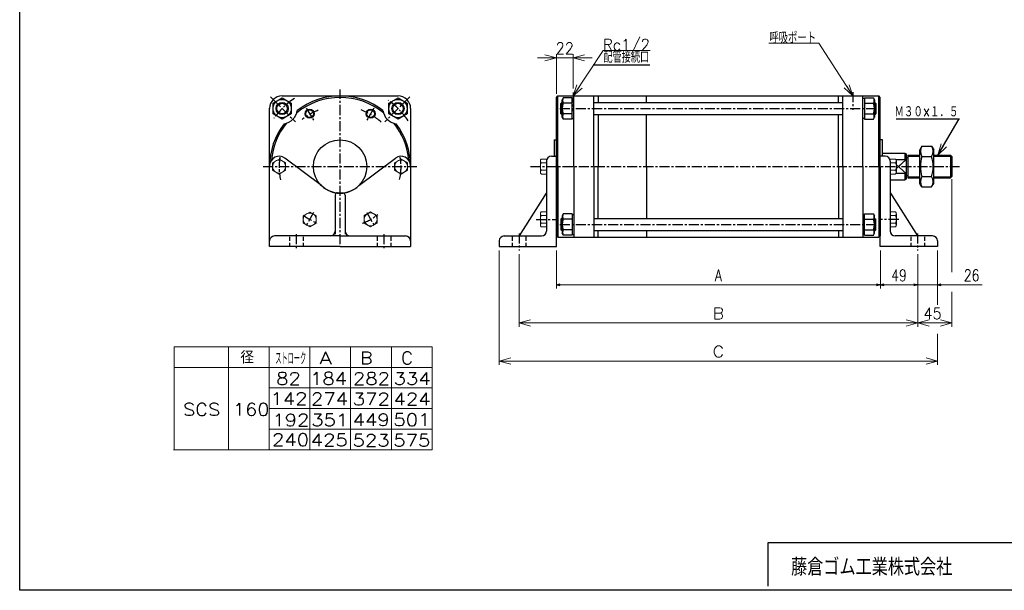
# Model space of a CAD drawing. Header units: millimetres. Extents: x -985 to 985, y -705 to 705.
# Tile 1 of 3: x -985 to 307, y -674 to 74. Entities that reach past the tile are written whole.
import ezdxf
from ezdxf.enums import TextEntityAlignment as Align

# ---------------------------------------------------------------- set-up
doc = ezdxf.new("R2010")
doc.units = ezdxf.units.MM
doc.header["$LTSCALE"] = 0.416667
for name, pattern in [('CENTER', [50.8, 31.75, -6.35, 6.35, -6.35]), ('DASHED', [19.05, 12.7, -6.35]), ('DIVIDE', [31.75, 12.7, -6.35, 0, -6.35, 0, -6.35])]:
    doc.linetypes.add(name, pattern=pattern)
doc.layers.add('ZUWAKU', color=7, linetype='Continuous')
doc.styles.add('dcStyle0', font='txt.shx', dxfattribs={"width": 0.8, "bigfont": 'bigfont'})
doc.dimstyles.new('DaDimRotatedStyle', dxfattribs={"dimtxt": 15, "dimasz": 5.000003, "dimexe": 5, "dimexo": 1.666667, "dimgap": 5, "dimtad": 3, "dimdsep": 46, "dimtxsty": 'dcStyle0', "dimblk1": 'OPEN30', "dimblk2": 'OPEN30', "dimsah": 1, "dimcen": 0.09, "dimclrd": 4, "dimclre": 4, "dimclrt": 4, "dimadec": 0, "dimazin": 2, "dimtfac": 1, "dimtdec": 4, "dimtmove": 0, "dimatfit": 0, "dimfxl": 1, "dimarcsym": 0})

# ---------------------------------------------------------------- blocks, each defined once
blk = doc.blocks.new('DC_GROUP_Φ160_1')
at = {"color": 4, "linetype": 'Continuous', "lineweight": 18}
for p, q in [((219.8, -103.4), (223.9, -88.4)), ((219.8, -103.4), (227.4, -90.4)), ((230.8, -92.4), (219.8, -103.4))]:
    blk.add_line(p, q, dxfattribs=at)
blk = doc.blocks.new('DC_GROUP_Φ160_2')
at = {"color": 4, "linetype": 'Continuous', "lineweight": 18}
for p, q in [((103.4, -11.1), (108.2, -25.9)), ((108.2, -25.9), (96.7, -15.4)), ((108.2, -25.9), (100.1, -13.2))]:
    blk.add_line(p, q, dxfattribs=at)
blk = doc.blocks.new('DC_GROUP_Φ160_5')
at = {"color": 4, "linetype": 'Continuous', "lineweight": 18}
for p, q in [((-355.8, -373.4), (-340.8, -369.3)), ((-340.8, -377.4), (-355.8, -373.4)), ((-355.8, -373.4), (-340.8, -373.4))]:
    blk.add_line(p, q, dxfattribs=at)
blk = doc.blocks.new('DC_GROUP_Φ160_6')
at = {"color": 4, "linetype": 'Continuous', "lineweight": 18}
for p, q in [((204.2, -369.3), (219.2, -373.4)), ((219.2, -373.4), (204.2, -377.4)), ((219.2, -373.4), (204.2, -373.4))]:
    blk.add_line(p, q, dxfattribs=at)
blk = doc.blocks.new('DC_GROUP_Φ160_7')
at = {"color": 4, "linetype": 'Continuous', "lineweight": 25}
for p, q in [((198.8, -91.8), (196.2, -96.4)), ((196.2, -140.4), (196.2, -96.4)), ((198.8, -91.8), (211.5, -91.8)), ((211.5, -91.8), (214.2, -96.4)), ((214.2, -140.4), (214.2, -96.4)), ((198.8, -105.1), (211.5, -105.1)), ((198.8, -144.9), (196.2, -140.4)), ((198.8, -131.6), (211.5, -131.6)), ((211.5, -144.9), (214.2, -140.4)), ((198.8, -144.9), (211.5, -144.9))]:
    blk.add_line(p, q, dxfattribs=at)
for centre, radius, start, end in [((208.5, -98.4), 11.8, 145.6111, 214.3889), ((201.8, -98.4), 11.8, 325.6111, 34.3889), ((240.7, -118.4), 43.9, 162.4111, 197.5889), ((169.6, -118.4), 43.9, 342.4111, 17.5889), ((208.5, -138.3), 11.8, 145.6111, 214.3889), ((201.8, -138.3), 11.8, 325.6111, 34.3889)]:
    blk.add_arc(centre, radius, start, end, dxfattribs=at)
blk = doc.blocks.new('DC_GROUP_Φ160_8')
at = {"color": 4, "linetype": 'Continuous', "lineweight": 25}
for p, q in [((198.8, -91.8), (196.2, -96.4)), ((196.2, -140.4), (196.2, -96.4)), ((198.8, -91.8), (211.5, -91.8)), ((211.5, -91.8), (214.2, -96.4)), ((214.2, -140.4), (214.2, -96.4)), ((198.8, -105.1), (211.5, -105.1)), ((198.8, -144.9), (196.2, -140.4)), ((198.8, -131.6), (211.5, -131.6)), ((211.5, -144.9), (214.2, -140.4)), ((198.8, -144.9), (211.5, -144.9))]:
    blk.add_line(p, q, dxfattribs=at)
for centre, radius, start, end in [((208.5, -98.4), 11.8, 145.6111, 214.3889), ((201.8, -98.4), 11.8, 325.6111, 34.3889), ((240.7, -118.4), 43.9, 162.4111, 197.5889), ((169.6, -118.4), 43.9, 342.4111, 17.5889), ((208.5, -138.3), 11.8, 145.6111, 214.3889), ((201.8, -138.3), 11.8, 325.6111, 34.3889)]:
    blk.add_arc(centre, radius, start, end, dxfattribs=at)
blk = doc.blocks.new('DC_GROUP_Φ160_31')
at = {"color": 4, "linetype": 'Continuous', "lineweight": 18}
for p, q in [((-258.8, -25.9), (-253.9, -11.1)), ((-258.8, -25.9), (-250.6, -13.3)), ((-247.2, -15.5), (-258.8, -25.9))]:
    blk.add_line(p, q, dxfattribs=at)
blk = doc.blocks.new('DC_GROUP_Φ160_30')
at = {"color": 4, "linetype": 'Continuous', "lineweight": 13}
for p, q in [((-258.8, -25.9), (-219.6, 33.7)), ((-219.6, 33.7), (-157.6, 33.7))]:
    blk.add_line(p, q, dxfattribs=at)
at = {"linetype": 'Continuous'}
blk.add_blockref('DC_GROUP_Φ160_31', (0, 0), dxfattribs=at)
at = {"color": 4, "style": 'dcStyle0', "width": 0.82}
blk.add_text('Rc1/2', height=15, dxfattribs=at).set_placement((-219.6, 33.7), (-158.1, 33.7), align=Align.FIT)
blk = doc.blocks.new('DC_GROUP_Φ160_32')
at = {"color": 4, "linetype": 'Continuous', "lineweight": 13}
for p, q in [((-644.6, -108.6), (-653.1, -113.5)), ((-653.1, -113.5), (-653.1, -123.3)), ((-636.1, -113.5), (-644.6, -108.6)), ((-636.1, -123.3), (-636.1, -113.5)), ((-653.1, -123.3), (-644.6, -128.2)), ((-644.6, -128.2), (-636.1, -123.3))]:
    blk.add_line(p, q, dxfattribs=at)
blk.add_circle((-644.6, -118.4), 8.5, dxfattribs=at)
blk = doc.blocks.new('DC_GROUP_Φ160_33')
at = {"color": 4, "linetype": 'Continuous', "lineweight": 13}
for p, q in [((-484.6, -108.6), (-493.1, -113.5)), ((-493.1, -113.5), (-493.1, -123.3)), ((-476.1, -113.5), (-484.6, -108.6)), ((-476.1, -123.3), (-476.1, -113.5)), ((-493.1, -123.3), (-484.6, -128.2)), ((-484.6, -128.2), (-476.1, -123.3))]:
    blk.add_line(p, q, dxfattribs=at)
blk.add_circle((-484.6, -118.4), 8.5, dxfattribs=at)
blk = doc.blocks.new('DC_GROUP_Φ160_34')
at = {"color": 4, "linetype": 'Continuous', "lineweight": 13}
for p, q in [((-604.4, -178), (-612.9, -182.9)), ((-595.9, -182.9), (-604.4, -178)), ((-612.9, -182.9), (-612.9, -192.7)), ((-612.9, -192.7), (-604.4, -197.6)), ((-604.4, -197.6), (-595.9, -192.7)), ((-595.9, -192.7), (-595.9, -182.9))]:
    blk.add_line(p, q, dxfattribs=at)
blk.add_circle((-604.4, -187.8), 8.5, dxfattribs=at)
blk = doc.blocks.new('DC_GROUP_Φ160_35')
at = {"color": 4, "linetype": 'Continuous', "lineweight": 13}
for p, q in [((-524.6, -177.8), (-533.1, -182.7)), ((-516.1, -182.7), (-524.6, -177.8)), ((-533.1, -182.7), (-533.1, -192.6)), ((-533.1, -192.6), (-524.6, -197.5)), ((-524.6, -197.5), (-516.1, -192.6)), ((-516.1, -192.6), (-516.1, -182.7))]:
    blk.add_line(p, q, dxfattribs=at)
blk.add_circle((-524.6, -187.6), 8.5, dxfattribs=at)
blk = doc.blocks.new('DC_GROUP_Φ160_45')
at = {"color": 4, "linetype": 'Continuous', "lineweight": 13}
for p, q in [((-301.8, -180.3), (-301.8, -195)), ((-293.8, -177.8), (-300.9, -177.8)), ((-293.8, -177.8), (-293.8, -197.5)), ((-293.8, -182.7), (-300.9, -182.7)), ((-293.8, -192.6), (-300.9, -192.6)), ((-293.8, -197.5), (-300.9, -197.5))]:
    blk.add_line(p, q, dxfattribs=at)
for centre, radius, start, end in [((-298.1, -180.3), 3.78, 139.5701, 220.4299), ((-288.1, -187.6), 13.8, 159.1359, 200.8641), ((-298.1, -195), 3.78, 139.5701, 220.4299)]:
    blk.add_arc(centre, radius, start, end, dxfattribs=at)
blk = doc.blocks.new('DC_GROUP_Φ160_46')
at = {"color": 4, "linetype": 'Continuous', "lineweight": 13}
for p, q in [((-301.8, -111), (-301.8, -125.7)), ((-293.8, -108.6), (-300.9, -108.6)), ((-293.8, -113.5), (-300.9, -113.5)), ((-293.8, -108.6), (-293.8, -128.2)), ((-293.8, -123.3), (-300.9, -123.3)), ((-293.8, -128.2), (-300.9, -128.2))]:
    blk.add_line(p, q, dxfattribs=at)
for centre, radius, start, end in [((-298.1, -111), 3.78, 139.5701, 220.4299), ((-288.1, -118.4), 13.8, 159.1359, 200.8641), ((-298.1, -125.7), 3.78, 139.5701, 220.4299)]:
    blk.add_arc(centre, radius, start, end, dxfattribs=at)
blk = doc.blocks.new('DC_GROUP_Φ160_47')
at = {"color": 4, "linetype": 'Continuous', "lineweight": 13}
for p, q in [((157.2, -197.5), (157.2, -177.8)), ((157.2, -177.8), (164.3, -177.8)), ((165.2, -195), (165.2, -180.3)), ((157.2, -182.7), (164.3, -182.7)), ((157.2, -192.6), (164.3, -192.6)), ((157.2, -197.5), (164.3, -197.5))]:
    blk.add_line(p, q, dxfattribs=at)
for centre, radius, start, end in [((161.4, -180.3), 3.78, 319.5701, 40.4299), ((151.4, -187.6), 13.8, 339.1359, 20.8641), ((161.4, -195), 3.78, 319.5701, 40.4299)]:
    blk.add_arc(centre, radius, start, end, dxfattribs=at)
blk = doc.blocks.new('DC_GROUP_Φ160_48')
at = {"color": 4, "linetype": 'Continuous', "lineweight": 13}
for p, q in [((157.2, -128.2), (157.2, -108.6)), ((157.2, -108.6), (164.3, -108.6)), ((157.2, -113.5), (164.3, -113.5)), ((165.2, -125.7), (165.2, -111)), ((157.2, -123.3), (164.3, -123.3)), ((157.2, -128.2), (164.3, -128.2))]:
    blk.add_line(p, q, dxfattribs=at)
for centre, radius, start, end in [((161.4, -111), 3.78, 319.5701, 40.4299), ((151.4, -118.4), 13.8, 339.1359, 20.8641), ((161.4, -125.7), 3.78, 319.5701, 40.4299)]:
    blk.add_arc(centre, radius, start, end, dxfattribs=at)
blk = doc.blocks.new('DC_GROUP_Φ160_58')
at = {"color": 4, "linetype": 'Continuous', "lineweight": 18}
for p, q in [((-329.8, -323.4), (-314.8, -319.3)), ((-314.8, -327.4), (-329.8, -323.4)), ((-329.8, -323.4), (-314.8, -323.4))]:
    blk.add_line(p, q, dxfattribs=at)
blk = doc.blocks.new('DC_GROUP_Φ160_59')
at = {"color": 4, "linetype": 'Continuous', "lineweight": 18}
for p, q in [((178.2, -319.3), (193.2, -323.4)), ((193.2, -323.4), (178.2, -327.4)), ((193.2, -323.4), (178.2, -323.4))]:
    blk.add_line(p, q, dxfattribs=at)
blk = doc.blocks.new('DC_GROUP_Φ160_60')
at = {"color": 4, "linetype": 'Continuous', "lineweight": 18}
for p, q in [((193.2, -323.4), (208.2, -319.3)), ((208.2, -327.4), (193.2, -323.4)), ((193.2, -323.4), (208.2, -323.4))]:
    blk.add_line(p, q, dxfattribs=at)
blk = doc.blocks.new('DC_GROUP_Φ160_61')
at = {"color": 4, "linetype": 'Continuous', "lineweight": 18}
for p, q in [((223.2, -319.3), (238.2, -323.4)), ((238.2, -323.4), (223.2, -327.4)), ((238.2, -323.4), (223.2, -323.4))]:
    blk.add_line(p, q, dxfattribs=at)
blk = doc.blocks.new('DC_GROUP_Φ160_57')
at = {"color": 4, "linetype": 'Continuous', "lineweight": 13}
for p, q in [((238.2, -134.9), (238.2, -256.6)), ((-329.8, -233.3), (-329.8, -328.4)), ((193.2, -233.3), (193.2, -328.4)), ((238.2, -282.8), (238.2, -328.4)), ((-329.8, -323.4), (193.2, -323.4)), ((193.2, -323.4), (238.2, -323.4))]:
    blk.add_line(p, q, dxfattribs=at)
at = {"linetype": 'Continuous'}
for name in ['DC_GROUP_Φ160_58', 'DC_GROUP_Φ160_59', 'DC_GROUP_Φ160_60', 'DC_GROUP_Φ160_61']:
    blk.add_blockref(name, (0, 0), dxfattribs=at)
at = {"color": 4, "style": 'dcStyle0'}
blk.add_text('B', height=15, dxfattribs=at).set_placement((-75.8, -318.4), (-60.8, -318.4), align=Align.FIT)
at = {"color": 4, "style": 'dcStyle0', "width": 0.8}
blk.add_text('45', height=15, dxfattribs=at).set_placement((200.7, -318.4), (224.7, -318.4), align=Align.FIT)
blk = doc.blocks.new('DC_GROUP_Φ160_63')
at = {"color": 4, "linetype": 'Continuous', "lineweight": 18}
for p, q in [((-258.8, 24.1), (-243.8, 28.2)), ((-243.8, 20.1), (-258.8, 24.1)), ((-258.8, 24.1), (-243.8, 24.1))]:
    blk.add_line(p, q, dxfattribs=at)
blk = doc.blocks.new('DC_GROUP_Φ160_64')
at = {"color": 4, "linetype": 'Continuous', "lineweight": 18}
for p, q in [((-295.8, 28.2), (-280.8, 24.1)), ((-280.8, 24.1), (-295.8, 20.1)), ((-280.8, 24.1), (-295.8, 24.1))]:
    blk.add_line(p, q, dxfattribs=at)
blk = doc.blocks.new('DC_GROUP_Φ160_62')
at = {"color": 4, "linetype": 'Continuous', "lineweight": 13}
for p, q in [((-280.8, -22.9), (-280.8, 29.1)), ((-258.8, -16.3), (-258.8, 29.1)), ((-305.8, 24.1), (-280.8, 24.1)), ((-280.8, 24.1), (-258.8, 24.1)), ((-233.8, 24.1), (-258.8, 24.1))]:
    blk.add_line(p, q, dxfattribs=at)
at = {"linetype": 'Continuous'}
for name in ['DC_GROUP_Φ160_64', 'DC_GROUP_Φ160_63']:
    blk.add_blockref(name, (0, 0), dxfattribs=at)
at = {"color": 4, "style": 'dcStyle0', "width": 0.8}
blk.add_text('22', height=15, dxfattribs=at).set_placement((-281.8, 29.1), (-257.8, 29.1), align=Align.FIT)
blk = doc.blocks.new('_OPEN30')
at = {"color": 0, "linetype": 'ByBlock', "lineweight": -2}
for p, q in [((-1, 0.267949), (0, 0)), ((0, 0), (-1, -0.267949)), ((0, 0), (-1, 0))]:
    blk.add_line(p, q, dxfattribs=at)
blk = doc.blocks.new('*D68')
at = {"color": 4, "linetype": 'Continuous', "lineweight": 13}
for p, q in [((-280.8, -228.4), (-280.8, -278.4)), ((144.2, -228.4), (144.2, -278.4)), ((-280.8, -273.4), (144.2, -273.4))]:
    blk.add_line(p, q, dxfattribs=at)
at = {"color": 4, "xscale": 5.000004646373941, "yscale": 4.999982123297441}
for p, rotation in [((-280.8, -273.4), 180), ((144.2, -273.4), 360)]:
    blk.add_blockref('_OPEN30', p, dxfattribs=dict(at, rotation=rotation))
at = {"color": 4, "insert": (-68.3, -268.4), "char_height": 15, "width": 32.812, "attachment_point": 8, "style": 'dcStyle0'}
blk.add_mtext('\\T1.00;A', dxfattribs=at)
blk = doc.blocks.new('*D69')
at = {"color": 4, "linetype": 'Continuous', "lineweight": 13}
for p, q in [((144.2, -228.4), (144.2, -278.4)), ((193.2, -233.3), (193.2, -278.4)), ((144.2, -273.4), (193.2, -273.4))]:
    blk.add_line(p, q, dxfattribs=at)
at = {"color": 4, "xscale": 5.000004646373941, "yscale": 4.999982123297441}
for p, rotation in [((144.2, -273.4), 180), ((193.2, -273.4), 360)]:
    blk.add_blockref('_OPEN30', p, dxfattribs=dict(at, rotation=rotation))
at = {"color": 4, "insert": (168.7, -268.4), "char_height": 15, "width": 46.875, "attachment_point": 8, "style": 'dcStyle0'}
blk.add_mtext('\\T1.00;49', dxfattribs=at)
blk = doc.blocks.new('*D70')
at = {"color": 4, "linetype": 'Continuous', "lineweight": 13}
for p, q in [((219.2, -228.4), (219.2, -278.4)), ((193.2, -233.3), (193.2, -278.4)), ((184.8, -273.4), (193.2, -273.4)), ((219.2, -273.4), (193.2, -273.4)), ((277.8, -273.4), (219.2, -273.4))]:
    blk.add_line(p, q, dxfattribs=at)
at = {"color": 4, "xscale": 5.000004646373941, "yscale": 4.999982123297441}
for p, rotation in [((193.2, -273.4), 360), ((219.2, -273.4), 180)]:
    blk.add_blockref('_OPEN30', p, dxfattribs=dict(at, rotation=rotation))
at = {"color": 4, "insert": (253.7, -268.4), "char_height": 15, "width": 46.875, "attachment_point": 7, "style": 'dcStyle0'}
blk.add_mtext('\\T1.00;26', dxfattribs=at)

msp = doc.modelspace()

# ---------------------------------------------------------------- linework, layer by layer
at = {"color": 4, "linetype": 'Continuous', "lineweight": 13}
for p, q in [((63.651, 43.371), (-2.164, 43.371)), ((108.163, -25.866), (63.651, 43.371)), ((238.163, -134.881), (238.163, -256.624)), ((-355.837, -228.366), (-355.837, -378.366)), ((219.163, -228.366), (219.163, -299.773)), ((219.163, -337.664), (219.163, -378.366)), ((-782.487, -354.596), (-443.885, -354.596)), ((-782.487, -354.596), (-782.487, -489.596)), ((-711.154, -354.596), (-711.154, -489.596)), ((-657.7, -354.596), (-657.7, -489.596)), ((-604.246, -354.596), (-604.246, -489.596)), ((-550.793, -354.596), (-550.793, -489.596)), ((-497.339, -354.596), (-497.339, -489.596)), ((-443.885, -354.596), (-443.885, -489.596)), ((-355.837, -373.366), (219.163, -373.366)), ((-782.487, -381.596), (-443.885, -381.596)), ((-657.7, -408.596), (-443.885, -408.596)), ((-657.574, -435.596), (-443.885, -435.596)), ((-657.7, -462.596), (-443.885, -462.596)), ((-783.407, -489.596), (-443.885, -489.596))]:
    msp.add_line(p, q, dxfattribs=at)
at = {"color": 4, "linetype": 'Continuous', "lineweight": 25}
for p, q in [((-158.068, 14.298), (-232.398, 14.298)), ((-652.639, -35.424), (-640.639, -28.496)), ((-652.639, -35.424), (-640.639, -28.496)), ((-652.639, -49.28), (-652.639, -35.424)), ((-652.639, -49.28), (-652.639, -35.424)), ((-640.639, -25.866), (-488.611, -25.866)), ((-640.639, -25.866), (-488.611, -25.866)), ((-640.639, -28.496), (-628.639, -35.424)), ((-640.639, -28.496), (-628.639, -35.424)), ((-628.639, -35.424), (-628.639, -49.28)), ((-628.639, -35.424), (-628.639, -49.28)), ((-500.611, -35.424), (-488.611, -28.496)), ((-500.611, -35.424), (-488.611, -28.496)), ((-500.611, -49.28), (-500.611, -35.424)), ((-500.611, -49.28), (-500.611, -35.424)), ((-488.611, -28.496), (-476.611, -35.424)), ((-488.611, -28.496), (-476.611, -35.424)), ((-476.611, -35.424), (-476.611, -49.28)), ((-476.611, -35.424), (-476.611, -49.28)), ((-280.837, -27.866), (-278.837, -25.866)), ((-280.837, -27.866), (-278.837, -25.866)), ((-280.837, -118.366), (-280.837, -27.852)), ((-280.837, -118.366), (-280.837, -27.852)), ((-278.837, -118.366), (-278.837, -25.852)), ((-278.837, -25.866), (142.163, -25.866)), ((-278.837, -118.366), (-278.837, -25.866)), ((-278.837, -25.866), (142.163, -25.866)), ((-273.637, -34.366), (-274.837, -35.566)), ((-273.637, -34.366), (-274.837, -35.566)), ((-274.837, -49.166), (-274.837, -35.566)), ((-273.237, -35.566), (-274.837, -35.566)), ((-274.837, -49.166), (-274.837, -35.566)), ((-273.237, -35.566), (-274.837, -35.566)), ((-273.237, -34.366), (-273.637, -34.366)), ((-273.637, -50.366), (-273.637, -34.366)), ((-273.237, -34.366), (-273.637, -34.366)), ((-273.637, -50.366), (-273.637, -34.366)), ((-271.876, -28.51), (-273.237, -30.866)), ((-271.876, -28.51), (-273.237, -30.866)), ((-273.237, -53.866), (-273.237, -30.866)), ((-273.237, -53.866), (-273.237, -30.866)), ((-260.237, -28.51), (-271.876, -28.51)), ((-260.237, -28.51), (-271.876, -28.51)), ((-260.237, -35.438), (-271.876, -35.438)), ((-260.237, -35.438), (-271.876, -35.438)), ((-260.237, -56.223), (-260.237, -28.51)), ((-260.237, -56.223), (-260.237, -28.51)), ((-260.237, -56.223), (-260.237, -28.51)), ((-260.237, -56.223), (-260.237, -28.51)), ((-260.237, -29.366), (-257.837, -29.366)), ((-260.237, -29.366), (-257.837, -29.366)), ((-257.837, -118.366), (-257.837, -25.852)), ((-257.837, -118.366), (-257.837, -25.852)), ((-231.837, -118.366), (-231.837, -25.852)), ((-231.837, -118.366), (-231.837, -25.866)), ((-231.837, -34.366), (95.163, -34.366)), ((-231.837, -34.366), (95.163, -34.366)), ((-225.837, -25.866), (-225.837, -34.366)), ((-225.837, -25.866), (-225.837, -33.155)), ((-162.637, -34.366), (-162.637, -25.866)), ((-162.637, -33.155), (-162.637, -25.866)), ((89.163, -34.366), (89.163, -25.866)), ((89.163, -32.909), (89.163, -25.866)), ((95.163, -118.366), (95.163, -25.852)), ((95.163, -118.366), (95.163, -25.852)), ((121.163, -118.366), (121.163, -25.852)), ((121.163, -118.366), (121.163, -25.852)), ((123.563, -29.366), (121.163, -29.366)), ((123.563, -29.366), (121.163, -29.366)), ((123.563, -28.51), (123.563, -56.223)), ((123.563, -28.51), (135.203, -28.51)), ((123.563, -28.51), (123.563, -56.223)), ((123.563, -28.51), (123.563, -56.223)), ((123.563, -28.51), (135.203, -28.51)), ((123.563, -28.51), (123.563, -56.223)), ((123.563, -35.438), (135.203, -35.438)), ((123.563, -35.438), (135.203, -35.438)), ((135.203, -28.51), (136.563, -30.866)), ((135.203, -28.51), (136.563, -30.866)), ((136.563, -30.866), (136.563, -53.866)), ((136.563, -30.866), (136.563, -53.866)), ((136.963, -34.366), (136.563, -34.366)), ((136.963, -34.366), (136.563, -34.366)), ((136.563, -35.566), (138.163, -35.566)), ((136.563, -35.566), (138.163, -35.566)), ((136.963, -34.366), (138.163, -35.566)), ((136.963, -34.366), (136.963, -50.366)), ((136.963, -34.366), (138.163, -35.566)), ((136.963, -34.366), (136.963, -50.366)), ((138.163, -35.566), (138.163, -49.166)), ((138.163, -35.566), (138.163, -49.166)), ((142.163, -118.366), (142.163, -25.852)), ((144.163, -27.866), (142.163, -25.866)), ((142.163, -118.366), (142.163, -25.866)), ((144.163, -27.866), (142.163, -25.866)), ((144.163, -118.366), (144.163, -27.852)), ((144.163, -118.366), (144.163, -27.852)), ((-657.125, -194.38), (-657.125, -41.673)), ((-657.125, -194.38), (-657.125, -41.673)), ((-640.639, -56.209), (-652.639, -49.28)), ((-640.639, -56.209), (-652.639, -49.28)), ((-628.639, -49.28), (-640.639, -56.209)), ((-628.639, -49.28), (-640.639, -56.209)), ((-488.611, -56.209), (-500.611, -49.28)), ((-488.611, -56.209), (-500.611, -49.28)), ((-476.611, -49.28), (-488.611, -56.209)), ((-476.611, -49.28), (-488.611, -56.209)), ((-472.125, -42.352), (-472.125, -194.38)), ((-472.125, -42.352), (-472.125, -194.38)), ((-273.637, -50.366), (-274.837, -49.166)), ((-273.237, -49.166), (-274.837, -49.166)), ((-273.637, -50.366), (-274.837, -49.166)), ((-273.237, -49.166), (-274.837, -49.166)), ((-273.637, -50.366), (-273.237, -50.366)), ((-273.637, -50.366), (-273.237, -50.366)), ((-260.237, -49.294), (-271.876, -49.294)), ((-260.237, -49.294), (-271.876, -49.294)), ((-231.837, -50.366), (95.163, -50.366)), ((-231.837, -50.366), (95.163, -50.366)), ((-225.837, -50.366), (-225.837, -118.366)), ((-225.837, -51.554), (-225.837, -118.366)), ((-162.637, -118.366), (-162.637, -50.366)), ((-162.637, -118.366), (-162.637, -51.554)), ((89.163, -118.366), (89.163, -50.366)), ((89.163, -118.366), (89.163, -51.608)), ((123.563, -49.294), (135.203, -49.294)), ((123.563, -49.294), (135.203, -49.294)), ((136.563, -49.166), (138.163, -49.166)), ((136.563, -49.166), (138.163, -49.166)), ((136.563, -50.366), (136.963, -50.366)), ((136.563, -50.366), (136.963, -50.366)), ((136.963, -50.366), (138.163, -49.166)), ((136.963, -50.366), (138.163, -49.166)), ((-271.876, -56.223), (-273.237, -53.866)), ((-271.876, -56.223), (-273.237, -53.866)), ((-260.237, -56.223), (-271.876, -56.223)), ((-260.237, -56.223), (-271.876, -56.223)), ((-260.237, -55.366), (-257.837, -55.366)), ((-260.237, -55.366), (-257.837, -55.366)), ((123.563, -55.366), (121.163, -55.366)), ((123.563, -55.366), (121.163, -55.366)), ((123.563, -56.223), (135.203, -56.223)), ((123.563, -56.223), (135.203, -56.223)), ((135.203, -56.223), (136.563, -53.866)), ((135.203, -56.223), (136.563, -53.866)), ((165.104, -55.848), (248.044, -55.848)), ((219.825, -103.381), (247.513, -55.848)), ((-283.837, -83.366), (-283.837, -104.866)), ((-283.837, -83.366), (-283.837, -104.866)), ((-283.837, -83.366), (-280.837, -83.366)), ((-283.837, -83.366), (-280.837, -83.366)), ((147.163, -83.366), (144.163, -83.366)), ((147.163, -83.366), (144.163, -83.366)), ((147.163, -104.866), (147.163, -83.366)), ((147.163, -104.866), (147.163, -83.366)), ((147.163, -100.851), (176.163, -100.851)), ((176.163, -100.881), (176.163, -109.366)), ((176.163, -100.881), (178.163, -101.814)), ((176.163, -100.881), (176.163, -109.366)), ((176.163, -100.881), (178.163, -101.814)), ((178.163, -101.814), (178.163, -134.949)), ((178.163, -101.814), (178.163, -134.949)), ((-589.104, -143.382), (-637.125, -107.366)), ((-540.147, -143.382), (-492.125, -107.366)), ((-293.837, -111.366), (-293.837, -202.866)), ((-287.337, -104.866), (-280.837, -104.866)), ((-280.837, -223.366), (-280.837, -104.866)), ((144.163, -223.366), (144.163, -104.866)), ((150.663, -104.866), (144.163, -104.866)), ((157.163, -111.366), (157.163, -202.866)), ((164.79, -109.366), (178.163, -109.366)), ((164.79, -109.366), (178.163, -109.366)), ((178.163, -109.366), (164.833, -121.363)), ((165.163, -115.666), (178.163, -127.366)), ((178.163, -109.366), (168.163, -118.366)), ((178.163, -106.481), (180.413, -106.481)), ((178.163, -106.481), (180.413, -106.481)), ((180.413, -103.381), (196.163, -103.381)), ((180.413, -103.381), (180.413, -133.381)), ((180.413, -103.381), (196.163, -103.381)), ((180.413, -104.881), (180.413, -131.881)), ((180.413, -104.981), (196.163, -104.981)), ((180.413, -104.981), (196.163, -104.981)), ((214.163, -103.381), (236.163, -103.381)), ((214.163, -103.381), (236.163, -103.381)), ((214.163, -104.981), (237.763, -104.981)), ((214.163, -104.981), (237.763, -104.981)), ((238.163, -105.381), (236.163, -103.381)), ((236.163, -103.381), (236.163, -133.381)), ((238.163, -105.381), (236.163, -103.381)), ((236.163, -104.881), (236.163, -131.881)), ((238.163, -105.381), (238.163, -131.381)), ((238.163, -106.881), (238.163, -129.881)), ((-657.125, -223.366), (-657.125, -117.366)), ((-472.125, -117.366), (-472.125, -223.366)), ((-280.837, -118.366), (-280.837, -208.88)), ((-280.837, -118.366), (-280.837, -208.88)), ((-278.837, -118.366), (-278.837, -210.88)), ((-278.837, -118.366), (-278.837, -210.88)), ((-257.837, -118.366), (-257.837, -210.88)), ((-257.837, -118.366), (-257.837, -210.88)), ((-231.837, -118.366), (-231.837, -210.88)), ((-231.837, -118.366), (-231.837, -210.88)), ((-225.837, -186.366), (-225.837, -118.366)), ((-225.837, -185.178), (-225.837, -118.366)), ((-162.637, -118.366), (-162.637, -186.366)), ((-162.637, -118.366), (-162.637, -185.178)), ((89.163, -118.366), (89.163, -186.366)), ((89.163, -118.366), (89.163, -185.124)), ((95.163, -118.366), (95.163, -210.88)), ((95.163, -118.366), (95.163, -210.88)), ((121.163, -118.366), (121.163, -210.88)), ((121.163, -118.366), (121.163, -210.88)), ((142.163, -118.366), (142.163, -210.88)), ((142.163, -118.366), (142.163, -210.88)), ((144.163, -118.366), (144.163, -208.88)), ((144.163, -118.366), (144.163, -208.88)), ((178.163, -127.366), (164.79, -127.366)), ((178.163, -127.366), (164.79, -127.366)), ((176.163, -127.366), (176.163, -135.881)), ((176.163, -127.366), (176.163, -135.881)), ((157.163, -135.881), (176.163, -135.881)), ((157.163, -135.881), (176.163, -135.881)), ((176.163, -135.881), (178.163, -134.949)), ((176.163, -135.881), (178.163, -134.949)), ((178.163, -130.281), (180.413, -130.281)), ((178.163, -130.281), (180.413, -130.281)), ((180.413, -131.781), (196.163, -131.781)), ((180.413, -133.381), (196.163, -133.381)), ((214.163, -131.781), (237.763, -131.781)), ((214.163, -133.381), (236.163, -133.381)), ((238.163, -131.381), (236.163, -133.381)), ((-294.155, -153.366), (-329.837, -209.366)), ((-293.837, -153.366), (-294.155, -153.366)), ((157.163, -153.366), (157.482, -153.366)), ((157.482, -153.366), (193.163, -209.366)), ((-571.125, -155.866), (-571.125, -207.154)), ((-558.125, -155.866), (-558.125, -207.154)), ((-271.876, -180.51), (-273.237, -182.866)), ((-271.876, -180.51), (-273.237, -182.866)), ((-260.237, -180.51), (-271.876, -180.51)), ((-260.237, -180.51), (-271.876, -180.51)), ((-260.237, -180.51), (-260.237, -208.223)), ((-260.237, -180.51), (-260.237, -208.223)), ((-260.237, -180.51), (-260.237, -208.223)), ((-260.237, -180.51), (-260.237, -208.223)), ((123.563, -208.223), (123.563, -180.51)), ((123.563, -180.51), (135.203, -180.51)), ((123.563, -208.223), (123.563, -180.51)), ((123.563, -208.223), (123.563, -180.51)), ((123.563, -180.51), (135.203, -180.51)), ((123.563, -208.223), (123.563, -180.51)), ((135.203, -180.51), (136.563, -182.866)), ((135.203, -180.51), (136.563, -182.866)), ((-273.637, -186.366), (-274.837, -187.566)), ((-273.637, -186.366), (-274.837, -187.566)), ((-274.837, -187.566), (-274.837, -201.166)), ((-273.237, -187.566), (-274.837, -187.566)), ((-274.837, -187.566), (-274.837, -201.166)), ((-273.237, -187.566), (-274.837, -187.566)), ((-273.637, -186.366), (-273.237, -186.366)), ((-273.637, -186.366), (-273.637, -202.366)), ((-273.637, -186.366), (-273.237, -186.366)), ((-273.637, -186.366), (-273.637, -202.366)), ((-273.237, -182.866), (-273.237, -205.866)), ((-273.237, -182.866), (-273.237, -205.866)), ((-260.237, -187.438), (-271.876, -187.438)), ((-260.237, -187.438), (-271.876, -187.438)), ((-260.237, -181.366), (-257.837, -181.366)), ((-260.237, -181.366), (-257.837, -181.366)), ((-231.837, -186.366), (95.163, -186.366)), ((-231.837, -186.366), (95.163, -186.366)), ((123.563, -181.366), (121.163, -181.366)), ((123.563, -181.366), (121.163, -181.366)), ((123.563, -187.438), (135.203, -187.438)), ((123.563, -187.438), (135.203, -187.438)), ((136.563, -205.866), (136.563, -182.866)), ((136.563, -205.866), (136.563, -182.866)), ((136.563, -186.366), (136.963, -186.366)), ((136.563, -186.366), (136.963, -186.366)), ((136.563, -187.566), (138.163, -187.566)), ((136.563, -187.566), (138.163, -187.566)), ((136.963, -186.366), (138.163, -187.566)), ((136.963, -202.366), (136.963, -186.366)), ((136.963, -186.366), (138.163, -187.566)), ((136.963, -202.366), (136.963, -186.366)), ((138.163, -201.166), (138.163, -187.566)), ((138.163, -201.166), (138.163, -187.566)), ((-273.637, -202.366), (-274.837, -201.166)), ((-273.237, -201.166), (-274.837, -201.166)), ((-273.637, -202.366), (-274.837, -201.166)), ((-273.237, -201.166), (-274.837, -201.166)), ((-273.237, -202.366), (-273.637, -202.366)), ((-273.237, -202.366), (-273.637, -202.366)), ((-271.876, -208.223), (-273.237, -205.866)), ((-271.876, -208.223), (-273.237, -205.866)), ((-260.237, -201.294), (-271.876, -201.294)), ((-260.237, -201.294), (-271.876, -201.294)), ((-231.837, -202.366), (86.718, -202.366)), ((-231.837, -202.366), (95.163, -202.366)), ((-225.837, -210.866), (-225.837, -202.366)), ((-225.837, -210.866), (-225.837, -203.577)), ((-162.637, -202.366), (-162.637, -210.866)), ((-162.637, -203.577), (-162.637, -210.866)), ((89.163, -202.366), (89.163, -207.344)), ((89.163, -203.823), (89.163, -210.866)), ((123.563, -201.294), (135.203, -201.294)), ((123.563, -201.294), (135.203, -201.294)), ((135.203, -208.223), (136.563, -205.866)), ((135.203, -208.223), (136.563, -205.866)), ((136.563, -201.166), (138.163, -201.166)), ((136.563, -201.166), (138.163, -201.166)), ((136.963, -202.366), (136.563, -202.366)), ((136.963, -202.366), (136.563, -202.366)), ((136.963, -202.366), (138.163, -201.166)), ((136.963, -202.366), (138.163, -201.166)), ((-564.625, -209.366), (-650.625, -209.366)), ((-564.625, -209.366), (-478.625, -209.366)), ((-355.837, -215.866), (-355.837, -223.366)), ((-349.337, -209.366), (-300.337, -209.366)), ((-280.837, -208.866), (-278.837, -210.866)), ((-280.837, -208.866), (-278.837, -210.866)), ((-280.837, -208.88), (-278.844, -210.873)), ((-278.837, -210.866), (142.163, -210.866)), ((-278.837, -210.866), (142.163, -210.866)), ((-260.237, -208.223), (-271.876, -208.223)), ((-260.237, -208.223), (-271.876, -208.223)), ((-260.237, -207.366), (-257.837, -207.366)), ((-260.237, -207.366), (-257.837, -207.366)), ((123.563, -207.366), (121.163, -207.366)), ((123.563, -207.366), (121.163, -207.366)), ((123.563, -208.223), (135.203, -208.223)), ((123.563, -208.223), (135.203, -208.223)), ((144.163, -208.866), (142.163, -210.866)), ((144.163, -208.866), (142.163, -210.866)), ((144.163, -208.866), (142.163, -210.866)), ((212.663, -209.366), (163.663, -209.366)), ((219.163, -215.866), (219.163, -223.366)), ((-564.625, -223.366), (-657.125, -223.366)), ((-564.625, -223.366), (-472.125, -223.366)), ((-355.837, -223.366), (-280.837, -223.366)), ((219.163, -223.366), (144.163, -223.366))]:
    msp.add_line(p, q, dxfattribs=at)
at = {"color": 4, "linetype": 'CENTER', "lineweight": 25}
for p, q in [((-564.625, -220.199), (-564.625, -17.44)), ((-564.625, -220.199), (-564.625, -17.44)), ((-258.837, -21.319), (-258.837, -45.85)), ((-258.837, -21.319), (-258.837, -45.85)), ((108.163, -20.815), (108.163, -43.979)), ((108.163, -20.815), (108.163, -43.979)), ((-656.112, -26.879), (-623.135, -59.856)), ((-656.112, -26.879), (-623.135, -59.856)), ((-473.139, -26.879), (-506.115, -59.856)), ((-473.139, -26.879), (-506.115, -59.856)), ((-608.916, -41.652), (-599.466, -58.02)), ((-608.916, -41.652), (-599.466, -58.02)), ((-520.334, -41.652), (-529.784, -58.02)), ((-520.334, -41.652), (-529.784, -58.02)), ((-276.481, -42.366), (140.73, -42.366)), ((-276.481, -42.366), (140.73, -42.366)), ((-665.69, -118.366), (-463.746, -118.366)), ((-665.69, -118.366), (-463.746, -118.366)), ((-314.975, -118.366), (248.224, -118.366)), ((-599.519, -178.804), (-609.477, -196.051)), ((-529.732, -178.804), (-519.774, -196.051)), ((-307.417, -187.648), (-278.753, -187.648)), ((168.278, -187.648), (142.079, -187.648)), ((-329.837, -205.93), (-329.837, -228.345)), ((-276.481, -194.366), (140.73, -194.366)), ((-276.481, -194.366), (140.73, -194.366)), ((193.163, -205.93), (193.163, -228.345)), ((-622.125, -206.924), (-622.125, -226.318)), ((-507.125, -206.924), (-507.125, -226.318))]:
    msp.add_line(p, q, dxfattribs=at)
at = {"color": 4, "linetype": 'DIVIDE', "lineweight": 25}
for p, q in [((-294.155, -153.366), (-293.837, -152.866)), ((157.482, -153.366), (157.163, -152.866))]:
    msp.add_line(p, q, dxfattribs=at)
at = {"color": 4, "linetype": 'DASHED', "lineweight": 25}
for p, q in [((-631.125, -210.366), (-631.125, -223.366)), ((-613.125, -210.366), (-613.125, -223.366)), ((-516.125, -210.366), (-516.125, -223.366)), ((-498.125, -210.366), (-498.125, -223.366)), ((-338.837, -210.366), (-338.837, -223.366)), ((-320.837, -210.366), (-320.837, -223.366)), ((184.163, -210.366), (184.163, -223.366)), ((202.163, -210.366), (202.163, -223.366))]:
    msp.add_line(p, q, dxfattribs=at)
at = {"color": 4, "linetype": 'Continuous', "lineweight": 25}
for centre, radius in [((-640.639, -42.352), 12), ((-640.639, -42.352), 12), ((-640.639, -42.352), 8), ((-640.639, -42.352), 8), ((-640.639, -42.352), 6.9), ((-640.639, -42.352), 6.9), ((-488.611, -42.352), 12), ((-488.611, -42.352), 12), ((-488.611, -42.352), 8), ((-488.611, -42.352), 8), ((-488.611, -42.352), 6.9), ((-488.611, -42.352), 6.9), ((-604.625, -49.084), 6), ((-604.625, -49.084), 6), ((-604.625, -49.084), 5.05), ((-604.625, -49.084), 5.05), ((-524.625, -49.084), 6), ((-524.625, -49.084), 6), ((-524.625, -49.084), 5.05), ((-524.625, -49.084), 5.05), ((-564.625, -118.366), 35), ((-564.625, -118.366), 35)]:
    msp.add_circle(centre, radius, dxfattribs=at)
for centre, radius, start, end in [((-640.639, -42.352), 16.5, 90, 180), ((-640.639, -42.352), 16.5, 90, 180), ((-564.625, -118.366), 90.5, 51.122972, 128.877028), ((-564.625, -118.366), 90.5, 51.122972, 128.877028), ((-564.625, -118.366), 92.5, 52.606512, 127.393488), ((-564.625, -118.366), 92.5, 52.606512, 127.393488), ((-488.611, -42.352), 16.5, 0, 90), ((-488.611, -42.352), 16.5, 0, 90), ((-254.916, -42.366), 18.321, 157.78075, 202.21925), ((-254.916, -42.366), 18.321, 157.78075, 202.21925), ((-265.876, -31.974), 6.928, 150.000013, 209.999987), ((-265.876, -31.974), 6.928, 150.000013, 209.999987), ((129.203, -31.974), 6.928, 330.000013, 29.999987), ((129.203, -31.974), 6.928, 330.000013, 29.999987), ((118.242, -42.366), 18.321, 337.78075, 22.21925), ((118.242, -42.366), 18.321, 337.78075, 22.21925), ((-640.639, -42.352), 20, 277.250758, 352.749242), ((-640.639, -42.352), 20, 277.250758, 352.749242), ((-488.611, -42.352), 20, 187.250758, 262.749242), ((-488.611, -42.352), 20, 187.250758, 262.749242), ((-265.876, -52.758), 6.928, 150.000013, 209.999987), ((-265.876, -52.758), 6.928, 150.000013, 209.999987), ((129.203, -52.758), 6.928, 330.000013, 29.999987), ((129.203, -52.758), 6.928, 330.000013, 29.999987), ((-564.625, -118.366), 92.5, 142.606512, 180), ((-564.625, -118.366), 92.5, 142.606512, 180), ((-564.625, -118.366), 90.5, 141.122972, 174.709282), ((-564.625, -118.366), 90.5, 141.122972, 174.709282), ((-564.625, -118.366), 90.5, 5.290718, 38.877028), ((-564.625, -118.366), 90.5, 5.290718, 38.877028), ((-564.625, -118.366), 92.5, 0, 37.393488), ((-564.625, -118.366), 92.5, 0, 37.393488), ((-644.625, -117.366), 12.5, 53.130102, 180), ((-484.625, -117.366), 12.5, 0, 126.869898), ((-287.337, -111.366), 6.5, 90, 180), ((150.663, -111.366), 6.5, 0, 90), ((-564.625, -118.366), 35, 225.622955, 270), ((-568.125, -155.866), 3, 111.017068, 180), ((-564.625, -118.366), 35, 270, 314.377045), ((-561.125, -155.866), 3, 0, 68.982932), ((-265.876, -183.974), 6.928, 150.000013, 209.999987), ((-265.876, -183.974), 6.928, 150.000013, 209.999987), ((129.203, -183.974), 6.928, 330.000013, 29.999987), ((129.203, -183.974), 6.928, 330.000013, 29.999987), ((-254.916, -194.366), 18.321, 157.78075, 202.21925), ((-254.916, -194.366), 18.321, 157.78075, 202.21925), ((118.242, -194.366), 18.321, 337.78075, 22.21925), ((118.242, -194.366), 18.321, 337.78075, 22.21925), ((-577.625, -202.866), 6.5, 270, 0), ((-551.625, -202.866), 6.5, 180, 270), ((-300.337, -202.866), 6.5, 270, 0), ((-265.876, -204.758), 6.928, 150.000013, 209.999987), ((-265.876, -204.758), 6.928, 150.000013, 209.999987), ((129.203, -204.758), 6.928, 330.000013, 29.999987), ((129.203, -204.758), 6.928, 330.000013, 29.999987), ((163.663, -202.866), 6.5, 180, 270), ((-650.625, -215.866), 6.5, 90, 180), ((-478.625, -215.866), 6.5, 0, 90), ((-349.337, -215.866), 6.5, 90, 180), ((212.663, -215.866), 6.5, 0, 90)]:
    msp.add_arc(centre, radius, start, end, dxfattribs=at)
at = {"color": 4, "linetype": 'CENTER', "lineweight": 25}
for centre, radius, start, end in [((-564.625, -118.366), 107.5, 123.896345, 144.137408), ((-564.625, -118.366), 107.5, 123.896345, 144.137408), ((-564.625, -118.366), 107.5, 33.896345, 54.137408), ((-564.625, -118.366), 107.5, 33.896345, 54.137408), ((-564.625, -119.38), 80, 110.912898, 128.598543), ((-564.625, -119.38), 80, 47.632992, 69.868534), ((-564.625, -118.366), 80, 171.038402, 192.293772), ((-564.625, -119.38), 80, 170.891113, 191.959076), ((-564.625, -118.366), 80, 347.706228, 8.961598), ((-564.625, -119.38), 80, 351.744683, 9.054546), ((-564.625, -118.366), 80, 232.617425, 247.795639), ((-564.625, -118.366), 80, 291.656753, 308.075847)]:
    msp.add_arc(centre, radius, start, end, dxfattribs=at)
at = {"color": 4, "linetype": 'DIVIDE', "lineweight": 25}
msp.add_arc((-568.125, -155.866), 3, 90, 111.017068, dxfattribs=at)
at = {"layer": 'ZUWAKU', "color": 5, "linetype": 'Continuous', "lineweight": 25}
for p, q in [((-985, -673.75), (-985, 705)), ((985, -673.75), (-985, -673.75))]:
    msp.add_line(p, q, dxfattribs=at)
at = {"layer": 'ZUWAKU', "color": 4, "linetype": 'Continuous', "lineweight": 25}
for p, q in [((-2.942, -611.193), (952.058, -611.193)), ((-2.942, -668.517), (-2.942, -611.193))]:
    msp.add_line(p, q, dxfattribs=at)

# ---------------------------------------------------------------- block references
at = {"linetype": 'Continuous'}
for name in ['DC_GROUP_Φ160_62', 'DC_GROUP_Φ160_30', 'DC_GROUP_Φ160_2', 'DC_GROUP_Φ160_1', 'DC_GROUP_Φ160_7', 'DC_GROUP_Φ160_8', 'DC_GROUP_Φ160_32', 'DC_GROUP_Φ160_33', 'DC_GROUP_Φ160_46', 'DC_GROUP_Φ160_48', 'DC_GROUP_Φ160_57', 'DC_GROUP_Φ160_34', 'DC_GROUP_Φ160_35', 'DC_GROUP_Φ160_45', 'DC_GROUP_Φ160_47', 'DC_GROUP_Φ160_5', 'DC_GROUP_Φ160_6']:
    msp.add_blockref(name, (0, 0), dxfattribs=at)

# ---------------------------------------------------------------- texts
at = {"color": 4, "style": 'dcStyle0'}
for s, height, width, p, p2 in [('呼吸ポート', 15, 0.683333, (-1.609, 42.899), (59.891, 42.899)), ('配管接続口', 15, 0.666667, (-219.161, 17.638), (-159.161, 17.638)), ('Ｍ３０×１．５', 15, 0.666667, (162.708, -53.964), (246.708, -53.964)), ('   径', 16.2, 0.952381, (-742.401, -376.642), (-677.601, -376.642)), ('ストローク', 16.2, 0.416667, (-649.603, -378), (-609.103, -378))]:
    msp.add_text(s, height=height, dxfattribs=dict(at, width=width)).set_placement(p, p2, align=Align.FIT)
for s, height, p, p2 in [('A', 16.2, (-591.681, -377.332), (-575.481, -377.332)), ('B', 16.2, (-538.227, -377.332), (-522.027, -377.332)), ('C', 16.2, (-484.773, -377.332), (-468.573, -377.332)), ('C', 15, (-75.837, -368.366), (-60.837, -368.366)), ('82', 16.2, (-648.516, -404.385), (-616.116, -404.385)), ('184', 16.2, (-603.998, -404.268), (-555.398, -404.268)), ('282', 16.2, (-547.789, -404.332), (-499.189, -404.332)), ('334', 16.2, (-494.335, -404.332), (-445.735, -404.332)), ('142', 16.2, (-655.963, -430.742), (-607.363, -430.742)), ('274', 16.2, (-602.761, -430.939), (-554.161, -430.939)), ('372', 16.2, (-547.933, -431.332), (-499.333, -431.332)), ('424', 16.2, (-494.479, -431.332), (-445.879, -431.332)), ('SCS 160', 16.2, (-770.703, -444.832), (-657.303, -444.832)), ('192', 16.2, (-653.521, -458.84), (-604.921, -458.84)), ('351', 16.2, (-602.5, -458.611), (-553.9, -458.611)), ('449', 16.2, (-548.076, -458.332), (-499.476, -458.332)), ('501', 16.2, (-494.623, -458.332), (-446.023, -458.332)), ('240', 16.2, (-653.894, -484.557), (-605.294, -484.557)), ('425', 16.2, (-603.049, -484.939), (-554.449, -484.939)), ('523', 16.2, (-548.22, -485.332), (-499.62, -485.332)), ('575', 16.2, (-494.767, -485.332), (-446.167, -485.332))]:
    msp.add_text(s, height=height, dxfattribs=at).set_placement(p, p2, align=Align.FIT)
at = {"layer": 'ZUWAKU', "color": 4, "style": 'dcStyle0', "width": 0.783333}
msp.add_text('藤倉ゴム工業株式会社', height=22.5, dxfattribs=at).set_placement((27.122, -654.479), (238.622, -654.479), align=Align.FIT)

# ---------------------------------------------------------------- dimensions: what is measured, and where the dimension line sits
at = {"linetype": 'Continuous', "lineweight": 13}
dim = msp.add_linear_dim(base=(144.163, -273.366), p1=(-280.837, -226.699), p2=(144.163, -226.699), text='A', dimstyle='DaDimRotatedStyle', override={"dimtxt": 15, "dimasz": 5.000003, "dimexe": 5, "dimexo": 1.666667, "dimgap": 5, "dimtad": 3, "dimtih": 0, "dimtoh": 0, "dimdec": 2, "dimzin": 8, "dimtxsty": 'dcStyle0', "dimblk1": 'OPEN30', "dimblk2": 'OPEN30', "dimsah": 1, "dimclrd": 4, "dimclre": 4, "dimclrt": 4, "dimazin": 2, "dimtofl": 1, "dimatfit": 0, "dimtolj": 0, "dimtzin": 8}, dxfattribs=at)
dim.commit()
dim.dimension.update_dxf_attribs({"geometry": '*D68', "text_midpoint": (-68.337, -273.366)})
for p1, picture, middle in [((144.163, -226.699), '*D69', (168.663, -273.366)), ((219.163, -226.699), '*D70', (264.902, -273.366))]:
    dim = msp.add_linear_dim(base=(193.163, -273.366), p1=p1, p2=(193.163, -231.679), dimstyle='DaDimRotatedStyle', override={"dimtxt": 15, "dimasz": 5.000003, "dimexe": 5, "dimexo": 1.666667, "dimgap": 5, "dimtad": 3, "dimtih": 0, "dimtoh": 0, "dimdec": 2, "dimzin": 8, "dimtxsty": 'dcStyle0', "dimblk1": 'OPEN30', "dimblk2": 'OPEN30', "dimsah": 1, "dimclrd": 4, "dimclre": 4, "dimclrt": 4, "dimazin": 2, "dimtofl": 1, "dimatfit": 0, "dimtolj": 0, "dimtzin": 8}, dxfattribs=at)
    dim.commit()
    dim.dimension.update_dxf_attribs({"geometry": picture, "text_midpoint": middle})

doc.saveas('drawing.dxf')
